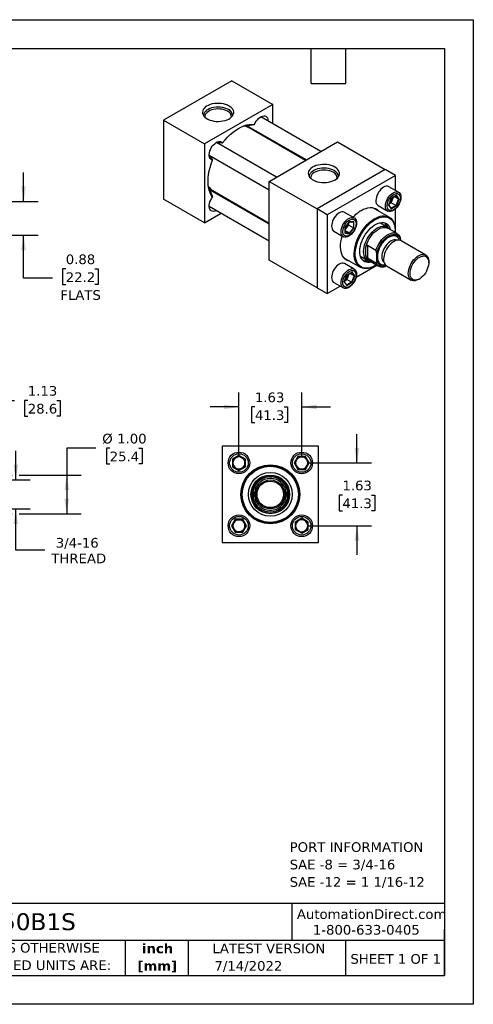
# Model space of a CAD drawing. Header units: inches. Extents: x 0 to 33, y 0 to 25.5.
# Tile 3 of 3: x 21.2 to 33, y 0 to 25.5. Entities that reach past the tile are written whole.
import ezdxf

# ---------------------------------------------------------------- set-up
doc = ezdxf.new("R2010")
doc.units = ezdxf.units.IN
doc.header["$LTSCALE"] = 3
doc.header["$MEASUREMENT"] = 0
doc.linetypes.add('SLD-Solid', pattern=[0])
doc.layers.add('DIMENSIONS', color=140, linetype='SLD-Solid', lineweight=25)
doc.layers.add('TEXT', color=140, linetype='SLD-Solid', lineweight=25)
doc.styles.add('SLDTEXTSTYLE0', font='VERDANA.TTF')
doc.styles.add('SLDTEXTSTYLE1', font='VERDANAB.TTF')
doc.dimstyles.new('SLDDIMSTYLE0', dxfattribs={"dimtxt": 0.254883, "dimasz": 0.39, "dimexe": 0, "dimexo": 0.0625, "dimgap": 0.063721, "dimtad": 0, "dimtih": 1, "dimtoh": 1, "dimrnd": 1e-09, "dimzin": 4, "dimdsep": 46, "dimtxsty": 'SLDTEXTSTYLE0', "dimsah": 1, "dimcen": 0.09, "dimadec": 0, "dimazin": 1, "dimtfac": 1, "dimtofl": 0, "dimtmove": 0, "dimatfit": 3, "dimfxl": 0, "dimfrac": 2, "dimtolj": 1, "dimtzin": 12, "dimarcsym": 0})
doc.dimstyles.new('SLDDIMSTYLE1', dxfattribs={"dimtxt": 0.254883, "dimasz": 0.39, "dimexe": 0, "dimexo": 0.0625, "dimgap": 0.063721, "dimtad": 0, "dimtih": 1, "dimtoh": 1, "dimrnd": 1e-09, "dimzin": 12, "dimdsep": 46, "dimtxsty": 'SLDTEXTSTYLE0', "dimsah": 1, "dimcen": 0.09, "dimadec": 0, "dimazin": 3, "dimtfac": 1, "dimtofl": 0, "dimtmove": 0, "dimatfit": 3, "dimfxl": 0, "dimfrac": 2, "dimtolj": 1, "dimtzin": 12, "dimarcsym": 0})
doc.dimstyles.new('SLDDIMSTYLE2', dxfattribs={"dimtxt": 0.254883, "dimasz": 0.39, "dimexe": 0, "dimexo": 0.0625, "dimgap": 0.063721, "dimtad": 0, "dimtih": 1, "dimtoh": 1, "dimrnd": 1e-09, "dimzin": 12, "dimdsep": 46, "dimtxsty": 'SLDTEXTSTYLE0', "dimsah": 1, "dimcen": 0.09, "dimadec": 0, "dimazin": 3, "dimtfac": 1, "dimtmove": 0, "dimatfit": 0, "dimfxl": 0, "dimfrac": 2, "dimtolj": 1, "dimtzin": 12, "dimarcsym": 0})
doc.dimstyles.new('SLDDIMSTYLE3', dxfattribs={"dimtxt": 0.254883, "dimasz": 0.39, "dimexe": 0, "dimexo": 0.0625, "dimgap": 0.063721, "dimtad": 0, "dimtih": 1, "dimtoh": 1, "dimrnd": 1e-09, "dimdsep": 46, "dimtxsty": 'SLDTEXTSTYLE0', "dimsah": 1, "dimcen": 0.09, "dimadec": 0, "dimazin": 2, "dimtfac": 1, "dimtmove": 0, "dimatfit": 0, "dimfxl": 0, "dimfrac": 2, "dimtolj": 1, "dimtzin": 12, "dimarcsym": 0})

# ---------------------------------------------------------------- blocks, each defined once
blk = doc.blocks.new('SW_NOTE_0')
at = {"layer": 'TEXT', "color": 0, "char_height": 0.25, "attachment_point": 1, "style": 'SLDTEXTSTYLE0'}
for s, insert in [('PORT INFORMATION', (0, 0.318)), ('SAE -8 = 3/4-16', (0, -0.134)), ('SAE -12 = 1 1/16-12', (0, -0.585))]:
    blk.add_mtext(s, dxfattribs=dict(at, insert=insert))
blk = doc.blocks.new('SW_NOTE_0_1')
at = {"layer": 'TEXT', "color": 0, "char_height": 0.25, "attachment_point": 2, "style": 'SLDTEXTSTYLE1'}
for s, insert in [('inch', (0.375, 0.318)), ('[mm]', (0.367, -0.134))]:
    blk.add_mtext(s, dxfattribs=dict(at, insert=insert))
blk = doc.blocks.new('SW_NOTE_0_2')
at = {"layer": 'TEXT', "color": 0, "char_height": 0.25, "attachment_point": 1, "style": 'SLDTEXTSTYLE0'}
for s, insert in [('UNLESS OTHERWISE ', (0, 0.318)), ('SPECIFIED UNITS ARE:', (0, -0.134))]:
    blk.add_mtext(s, dxfattribs=dict(at, insert=insert))
blk = doc.blocks.new('_D_2')
at = {"layer": 'DIMENSIONS'}
for p, q in [((19.041, 13.81), (19.041, 16.013)), ((20.166, 13.701), (20.166, 16.013)), ((19.041, 15.638), (20.166, 15.638)), ((20.166, 15.638), (21.11, 15.638)), ((21.456, 15.638), (21.37, 15.638)), ((21.37, 15.638), (21.37, 15.233)), ((22.213, 15.638), (22.299, 15.638)), ((22.299, 15.638), (22.299, 15.233)), ((21.37, 15.233), (21.456, 15.233)), ((22.299, 15.233), (22.213, 15.233))]:
    blk.add_line(p, q, dxfattribs=at)
for points in [[(19.041, 15.638), (19.431, 15.578), (19.431, 15.698)], [(20.166, 15.638), (19.776, 15.698), (19.776, 15.578)]]:
    blk.add_solid(points, dxfattribs=at)
at = {"layer": 'DIMENSIONS', "char_height": 0.25, "attachment_point": 1, "style": 'SLDTEXTSTYLE0'}
for s, insert in [('1.13', (21.456, 16.013)), ('28.6', (21.456, 15.551))]:
    blk.add_mtext(s, dxfattribs=dict(at, insert=insert))
blk = doc.blocks.new('_D_3')
at = {"layer": 'DIMENSIONS'}
for p, q in [((21.145, 13.582), (21.145, 14.332)), ((20.285, 13.582), (21.52, 13.582)), ((20.285, 12.832), (21.52, 12.832)), ((21.145, 11.761), (21.145, 12.832)), ((21.895, 11.761), (21.145, 11.761))]:
    blk.add_line(p, q, dxfattribs=at)
for points in [[(21.145, 13.582), (21.205, 13.972), (21.085, 13.972)], [(21.145, 12.832), (21.085, 12.442), (21.205, 12.442)]]:
    blk.add_solid(points, dxfattribs=at)
at = {"layer": 'DIMENSIONS', "char_height": 0.25, "attachment_point": 1, "style": 'SLDTEXTSTYLE0'}
for s, insert in [('3/4-16', (22.182, 12.078)), ('THREAD', (22.066, 11.673))]:
    blk.add_mtext(s, dxfattribs=dict(at, insert=insert))
blk = doc.blocks.new('_D_4')
at = {"layer": 'DIMENSIONS'}
for p, q in [((23.215, 14.402), (22.465, 14.402)), ((22.465, 14.402), (22.465, 13.707)), ((23.578, 14.402), (23.493, 14.402)), ((23.493, 14.402), (23.493, 13.997)), ((24.336, 14.402), (24.421, 14.402)), ((24.421, 14.402), (24.421, 13.997)), ((23.493, 13.997), (23.578, 13.997)), ((24.421, 13.997), (24.336, 13.997)), ((18.772, 13.707), (20.076, 13.707)), ((20.256, 13.707), (21.055, 13.707)), ((21.235, 13.707), (22.84, 13.707)), ((22.465, 13.707), (22.465, 12.707)), ((18.772, 12.707), (21.055, 12.707)), ((21.235, 12.707), (22.84, 12.707))]:
    blk.add_line(p, q, dxfattribs=at)
for points in [[(22.465, 13.707), (22.405, 13.317), (22.525, 13.317)], [(22.465, 12.707), (22.525, 13.097), (22.405, 13.097)]]:
    blk.add_solid(points, dxfattribs=at)
at = {"layer": 'DIMENSIONS', "char_height": 0.25, "attachment_point": 1, "style": 'SLDTEXTSTYLE0'}
for s, insert in [('%%c', (23.386, 14.776)), ('1.00', (23.771, 14.776)), ('25.4', (23.578, 14.314))]:
    blk.add_mtext(s, dxfattribs=dict(at, insert=insert))
blk = doc.blocks.new('_D_6')
at = {"layer": 'DIMENSIONS'}
for p, q in [((26.928, 14.17), (26.928, 15.845)), ((28.553, 14.17), (28.553, 15.845)), ((26.928, 15.47), (26.178, 15.47)), ((27.341, 15.47), (27.256, 15.47)), ((27.256, 15.47), (27.256, 15.065)), ((28.099, 15.47), (28.184, 15.47)), ((28.184, 15.47), (28.184, 15.065)), ((28.553, 15.47), (29.303, 15.47)), ((27.256, 15.065), (27.341, 15.065)), ((28.184, 15.065), (28.099, 15.065))]:
    blk.add_line(p, q, dxfattribs=at)
for points in [[(26.928, 15.47), (26.538, 15.53), (26.538, 15.41)], [(28.553, 15.47), (28.943, 15.41), (28.943, 15.53)]]:
    blk.add_solid(points, dxfattribs=at)
at = {"layer": 'DIMENSIONS', "char_height": 0.25, "attachment_point": 1, "style": 'SLDTEXTSTYLE0'}
for s, insert in [('1.63', (27.341, 15.845)), ('41.3', (27.341, 15.383))]:
    blk.add_mtext(s, dxfattribs=dict(at, insert=insert))
blk = doc.blocks.new('_D_7')
at = {"layer": 'DIMENSIONS'}
for p, q in [((29.986, 14.02), (29.986, 14.77)), ((28.703, 14.02), (30.361, 14.02)), ((29.608, 13.187), (29.522, 13.187)), ((29.522, 13.187), (29.522, 12.782)), ((30.365, 13.187), (30.451, 13.187)), ((30.451, 13.187), (30.451, 12.782)), ((29.522, 12.782), (29.608, 12.782)), ((30.451, 12.782), (30.365, 12.782)), ((28.703, 12.395), (30.361, 12.395)), ((29.986, 12.395), (29.986, 11.645))]:
    blk.add_line(p, q, dxfattribs=at)
for points in [[(29.986, 14.02), (30.046, 14.41), (29.926, 14.41)], [(29.986, 12.395), (29.926, 12.005), (30.046, 12.005)]]:
    blk.add_solid(points, dxfattribs=at)
at = {"layer": 'DIMENSIONS', "char_height": 0.25, "attachment_point": 1, "style": 'SLDTEXTSTYLE0'}
for s, insert in [('1.63', (29.608, 13.562)), ('41.3', (29.608, 13.1))]:
    blk.add_mtext(s, dxfattribs=dict(at, insert=insert))
blk = doc.blocks.new('_D_11')
at = {"layer": 'DIMENSIONS'}
for p, q in [((21.347, 20.795), (21.347, 21.545)), ((19.191, 20.795), (21.722, 20.795)), ((19.191, 19.92), (21.722, 19.92)), ((21.347, 18.807), (21.347, 19.92)), ((22.44, 19.045), (22.354, 19.045)), ((22.354, 19.045), (22.354, 18.64)), ((23.197, 19.045), (23.283, 19.045)), ((23.283, 19.045), (23.283, 18.64)), ((22.097, 18.807), (21.347, 18.807)), ((22.354, 18.64), (22.44, 18.64)), ((23.283, 18.64), (23.197, 18.64))]:
    blk.add_line(p, q, dxfattribs=at)
for points in [[(21.347, 20.795), (21.407, 21.185), (21.287, 21.185)], [(21.347, 19.92), (21.287, 19.53), (21.407, 19.53)]]:
    blk.add_solid(points, dxfattribs=at)
at = {"layer": 'DIMENSIONS', "char_height": 0.25, "attachment_point": 1, "style": 'SLDTEXTSTYLE0'}
for s, insert in [('0.88', (22.44, 19.42)), ('22.2', (22.44, 18.957)), ('FLATS', (22.299, 18.495))]:
    blk.add_mtext(s, dxfattribs=dict(at, insert=insert))

msp = doc.modelspace()

# ---------------------------------------------------------------- linework, layer by layer
at = {"color": 7, "linetype": 'SLD-Solid'}
for p, q in [((0, 25.5), (33, 25.5)), ((33, 25.5), (33, 0)), ((33, 0), (0, 0))]:
    msp.add_line(p, q, dxfattribs=at)
for p, q in [((26.741, 23.916), (24.974, 22.895)), ((26.741, 23.916), (27.802, 23.304)), ((27.802, 23.304), (26.034, 22.283)), ((27.802, 22.806), (27.802, 23.304)), ((29.05, 22.085), (27.492, 22.984)), ((24.974, 22.895), (26.034, 22.283)), ((24.974, 22.895), (24.974, 20.854)), ((27.107, 22.749), (27.071, 22.755)), ((27.11, 22.731), (27.107, 22.749)), ((27.187, 22.728), (28.675, 21.869)), ((28.651, 21.855), (27.188, 22.699)), ((27.276, 22.648), (27.271, 22.654)), ((27.683, 22.442), (27.69, 22.41)), ((26.034, 22.283), (26.034, 20.242)), ((27.901, 21.422), (26.343, 22.321)), ((27.714, 21.314), (29.481, 22.334)), ((27.802, 22.345), (27.802, 22.373)), ((29.481, 22.334), (30.719, 21.62)), ((26.156, 21.996), (27.714, 21.097)), ((30.719, 21.62), (28.951, 20.599)), ((30.984, 21.467), (29.216, 20.446)), ((30.984, 21.467), (30.719, 21.62)), ((30.984, 21.077), (30.984, 21.467)), ((27.714, 21.314), (28.951, 20.599)), ((27.714, 19.272), (27.714, 21.314)), ((31.064, 21.031), (30.815, 21.174)), ((26.144, 21.149), (26.168, 21.121)), ((26.168, 21.121), (26.184, 21.127)), ((27.714, 20.203), (26.225, 21.062)), ((26.251, 21.076), (27.714, 20.231)), ((26.331, 21.026), (26.339, 21.025)), ((26.364, 20.982), (26.331, 21.026)), ((31.008, 20.953), (30.872, 20.874)), ((30.873, 20.872), (31.003, 20.947)), ((31.06, 20.856), (30.953, 20.918)), ((30.998, 20.944), (31.06, 20.856)), ((31.075, 20.856), (31.008, 20.953)), ((26.034, 20.242), (24.974, 20.854)), ((26.156, 20.669), (27.714, 19.77)), ((26.753, 20.786), (26.721, 20.776)), ((26.841, 20.707), (26.865, 20.721)), ((30.534, 20.688), (30.783, 20.544)), ((30.872, 20.874), (30.804, 20.699)), ((30.804, 20.699), (30.872, 20.603)), ((30.807, 20.703), (30.873, 20.872)), ((30.871, 20.615), (30.808, 20.705)), ((30.817, 20.728), (30.875, 20.761)), ((30.996, 20.691), (30.869, 20.618)), ((30.872, 20.603), (31.008, 20.681)), ((30.875, 20.761), (30.907, 20.844)), ((30.996, 20.691), (30.875, 20.761)), ((30.907, 20.844), (30.93, 20.905)), ((31.06, 20.856), (30.996, 20.691)), ((31.008, 20.681), (31.075, 20.856)), ((26.034, 20.242), (26.466, 20.491)), ((28.951, 20.599), (28.951, 18.558)), ((29.216, 20.446), (28.951, 20.599)), ((29.216, 20.446), (29.216, 18.405)), ((29.915, 20.367), (29.666, 20.511)), ((30.819, 20.386), (30.398, 20.629)), ((30.984, 19.984), (30.984, 20.604)), ((29.791, 20.271), (29.673, 20.125)), ((29.676, 20.125), (29.789, 20.266)), ((29.717, 20.11), (29.772, 20.179)), ((29.772, 20.179), (29.772, 20.246)), ((29.772, 20.179), (29.894, 20.109)), ((29.788, 20.265), (29.897, 20.255)), ((29.908, 20.261), (29.791, 20.271)), ((29.894, 20.255), (29.894, 20.109)), ((29.908, 20.104), (29.908, 20.261)), ((30.761, 20.132), (30.574, 20.239)), ((29.385, 20.024), (29.634, 19.881)), ((29.673, 20.125), (29.673, 19.968)), ((29.673, 19.968), (29.791, 19.958)), ((29.676, 19.976), (29.676, 20.126)), ((29.676, 20.059), (29.717, 20.11)), ((29.784, 19.971), (29.676, 20.033)), ((29.784, 19.971), (29.676, 19.981)), ((29.894, 20.109), (29.784, 19.971)), ((29.791, 19.958), (29.908, 20.104)), ((31.027, 19.959), (30.784, 20.1)), ((30.974, 20.027), (30.974, 20.043)), ((30.255, 19.658), (30.476, 19.531)), ((30.255, 19.658), (30.255, 19.32)), ((31.117, 19.801), (31.117, 19.781)), ((31.768, 19.406), (31.128, 19.776)), ((30.211, 19.391), (30.211, 19.588)), ((30.498, 19.254), (30.498, 19.444)), ((28.951, 18.558), (27.714, 19.272)), ((29.649, 19.331), (30.07, 19.088)), ((29.915, 19.04), (29.666, 19.184)), ((29.964, 18.836), (30.5, 19.146)), ((30.074, 19.373), (30.261, 19.266)), ((30.476, 19.193), (30.255, 19.32)), ((30.3, 19.261), (30.543, 19.121)), ((30.444, 19.125), (30.459, 19.133)), ((30.753, 19.126), (31.393, 18.756)), ((31.846, 19.209), (31.846, 19.234)), ((29.723, 18.884), (29.655, 18.709)), ((29.658, 18.713), (29.724, 18.882)), ((29.859, 18.963), (29.723, 18.884)), ((29.724, 18.881), (29.854, 18.956)), ((29.758, 18.853), (29.781, 18.915)), ((29.911, 18.865), (29.804, 18.927)), ((29.849, 18.954), (29.911, 18.865)), ((29.926, 18.866), (29.859, 18.963)), ((29.385, 18.697), (29.634, 18.554)), ((29.655, 18.709), (29.723, 18.613)), ((29.722, 18.625), (29.659, 18.715)), ((29.668, 18.738), (29.726, 18.771)), ((29.847, 18.701), (29.72, 18.628)), ((29.723, 18.613), (29.859, 18.691)), ((29.726, 18.771), (29.758, 18.853)), ((29.847, 18.701), (29.726, 18.771)), ((29.911, 18.865), (29.847, 18.701)), ((29.859, 18.691), (29.926, 18.866)), ((31.581, 18.775), (31.603, 18.788)), ((28.951, 18.558), (29.216, 18.405)), ((29.216, 18.405), (29.554, 18.6)), ((26.49, 14.457), (26.49, 11.957)), ((28.99, 14.457), (26.49, 14.457)), ((28.99, 11.957), (28.99, 14.457)), ((26.928, 14.212), (26.761, 14.116)), ((26.771, 14.11), (26.761, 14.116)), ((26.761, 14.116), (26.761, 13.924)), ((26.771, 14.11), (26.928, 14.2)), ((26.771, 13.929), (26.771, 14.11)), ((27.094, 14.116), (26.928, 14.212)), ((26.928, 14.2), (26.928, 14.212)), ((26.928, 14.2), (27.084, 14.11)), ((27.084, 14.11), (27.094, 14.116)), ((27.084, 14.11), (27.084, 13.929)), ((27.094, 13.924), (27.094, 14.116)), ((28.457, 14.186), (28.361, 14.02)), ((28.372, 14.02), (28.462, 14.176)), ((28.462, 14.176), (28.457, 14.186)), ((28.649, 14.186), (28.457, 14.186)), ((28.462, 14.176), (28.643, 14.176)), ((28.643, 14.176), (28.649, 14.186)), ((28.643, 14.176), (28.733, 14.02)), ((28.745, 14.02), (28.649, 14.186)), ((26.771, 13.929), (26.761, 13.924)), ((26.761, 13.924), (26.928, 13.828)), ((26.928, 13.839), (26.771, 13.929)), ((27.084, 13.929), (26.928, 13.839)), ((26.928, 13.828), (27.094, 13.924)), ((26.928, 13.839), (26.928, 13.828)), ((27.094, 13.924), (27.084, 13.929)), ((28.361, 14.02), (28.457, 13.853)), ((28.372, 14.02), (28.361, 14.02)), ((28.462, 13.863), (28.372, 14.02)), ((28.457, 13.853), (28.462, 13.863)), ((28.457, 13.853), (28.649, 13.853)), ((28.643, 13.863), (28.462, 13.863)), ((28.733, 14.02), (28.643, 13.863)), ((28.643, 13.863), (28.649, 13.853)), ((28.649, 13.853), (28.745, 14.02)), ((28.733, 14.02), (28.745, 14.02)), ((27.271, 13.087), (27.271, 13.328)), ((27.303, 13.091), (27.303, 13.324)), ((28.178, 13.324), (28.178, 13.091)), ((28.209, 13.328), (28.209, 13.087)), ((26.832, 12.561), (26.736, 12.395)), ((26.747, 12.395), (26.837, 12.551)), ((26.837, 12.551), (26.832, 12.561)), ((27.024, 12.561), (26.832, 12.561)), ((26.837, 12.551), (27.018, 12.551)), ((27.024, 12.561), (27.018, 12.551)), ((27.018, 12.551), (27.108, 12.395)), ((27.12, 12.395), (27.024, 12.561)), ((28.553, 12.587), (28.386, 12.491)), ((28.396, 12.485), (28.553, 12.575)), ((28.553, 12.575), (28.553, 12.587)), ((28.719, 12.491), (28.553, 12.587)), ((28.553, 12.575), (28.709, 12.485)), ((26.747, 12.395), (26.736, 12.395)), ((26.736, 12.395), (26.832, 12.228)), ((26.837, 12.238), (26.747, 12.395)), ((27.108, 12.395), (27.018, 12.238)), ((27.024, 12.228), (27.12, 12.395)), ((27.108, 12.395), (27.12, 12.395)), ((28.386, 12.491), (28.386, 12.299)), ((28.386, 12.491), (28.396, 12.485)), ((28.396, 12.304), (28.386, 12.299)), ((28.386, 12.299), (28.553, 12.203)), ((28.396, 12.304), (28.396, 12.485)), ((28.553, 12.214), (28.396, 12.304)), ((28.709, 12.304), (28.553, 12.214)), ((28.553, 12.203), (28.719, 12.299)), ((28.709, 12.485), (28.719, 12.491)), ((28.709, 12.485), (28.709, 12.304)), ((28.709, 12.304), (28.719, 12.299)), ((28.719, 12.299), (28.719, 12.491)), ((26.837, 12.238), (26.832, 12.228)), ((26.832, 12.228), (27.024, 12.228)), ((27.018, 12.238), (26.837, 12.238)), ((27.018, 12.238), (27.024, 12.228)), ((28.553, 12.214), (28.553, 12.203)), ((26.49, 11.957), (28.99, 11.957))]:
    msp.add_line(p, q)
at = {"flags": 128}
for points in [[(26.675, 23.265), (26.63, 23.287), (26.58, 23.306), (26.526, 23.32), (26.469, 23.329), (26.41, 23.333), (26.351, 23.333), (26.292, 23.327), (26.236, 23.317), (26.183, 23.301), (26.134, 23.282), (26.091, 23.259), (26.054, 23.232), (26.024, 23.203), (26.002, 23.171), (25.988, 23.138), (25.982, 23.104), (25.986, 23.07), (25.997, 23.036), (26.018, 23.004), (26.046, 22.974), (26.081, 22.946), (26.123, 22.922), (26.17, 22.902), (26.222, 22.886), (26.278, 22.874), (26.336, 22.867), (26.395, 22.865), (26.454, 22.869), (26.512, 22.877), (26.567, 22.889), (26.618, 22.907), (26.664, 22.928), (26.704, 22.953), (26.738, 22.981), (26.764, 23.012), (26.782, 23.044), (26.792, 23.078), (26.793, 23.112), (26.785, 23.146), (26.769, 23.179), (26.745, 23.21), (26.713, 23.239), (26.675, 23.265)], [(26.656, 23.172), (26.612, 23.194), (26.562, 23.212), (26.509, 23.225), (26.453, 23.233), (26.395, 23.236), (26.337, 23.234), (26.281, 23.227), (26.226, 23.216), (26.176, 23.199), (26.131, 23.178), (26.091, 23.154), (26.059, 23.126), (26.034, 23.096), (26.018, 23.064), (26.01, 23.03), (26.009, 23.016)], [(26.631, 23.13), (26.589, 23.15), (26.541, 23.167), (26.49, 23.179), (26.436, 23.186), (26.381, 23.188), (26.326, 23.184), (26.272, 23.176), (26.222, 23.163), (26.176, 23.145), (26.135, 23.124), (26.101, 23.099), (26.074, 23.071), (26.056, 23.041), (26.046, 23.009), (26.045, 22.977), (26.045, 22.974)], [(27.332, 22.788), (27.352, 22.831), (27.377, 22.872), (27.406, 22.91), (27.437, 22.943), (27.47, 22.97), (27.504, 22.991), (27.538, 23.004), (27.57, 23.01), (27.599, 23.008), (27.625, 22.998), (27.647, 22.98), (27.664, 22.956), (27.675, 22.925), (27.68, 22.889), (27.68, 22.876)], [(26.504, 22.31), (26.568, 22.387), (26.634, 22.459), (26.703, 22.525), (26.774, 22.585), (26.846, 22.638), (26.918, 22.684), (26.991, 22.722), (27.063, 22.752), (27.133, 22.774), (27.202, 22.787), (27.269, 22.792), (27.332, 22.788)], [(27.117, 22.729), (27.114, 22.738), (27.112, 22.748)], [(27.266, 22.682), (27.256, 22.678), (27.237, 22.671)], [(26.246, 21.863), (26.219, 21.87), (26.196, 21.886), (26.177, 21.908), (26.164, 21.937), (26.157, 21.971), (26.156, 22.01), (26.161, 22.051), (26.173, 22.095), (26.189, 22.138), (26.211, 22.181), (26.237, 22.221), (26.267, 22.258), (26.299, 22.289), (26.332, 22.314), (26.366, 22.333), (26.399, 22.344), (26.431, 22.347), (26.459, 22.342), (26.484, 22.329), (26.504, 22.31)], [(26.246, 20.906), (26.211, 20.959), (26.182, 21.019), (26.159, 21.086), (26.142, 21.158), (26.132, 21.235), (26.129, 21.317), (26.132, 21.403), (26.142, 21.491), (26.159, 21.583), (26.182, 21.676), (26.211, 21.769), (26.246, 21.863)], [(29.414, 21.683), (29.37, 21.706), (29.32, 21.724), (29.266, 21.738), (29.209, 21.747), (29.15, 21.752), (29.091, 21.751), (29.032, 21.745), (28.976, 21.735), (28.923, 21.72), (28.874, 21.7), (28.831, 21.677), (28.794, 21.65), (28.764, 21.621), (28.742, 21.589), (28.728, 21.556), (28.722, 21.522), (28.726, 21.488), (28.737, 21.454), (28.757, 21.422), (28.786, 21.392), (28.821, 21.365), (28.863, 21.341), (28.91, 21.32), (28.962, 21.304), (29.018, 21.292), (29.076, 21.286), (29.135, 21.284), (29.194, 21.287), (29.252, 21.295), (29.307, 21.308), (29.358, 21.325), (29.404, 21.346), (29.444, 21.371), (29.478, 21.399), (29.504, 21.43), (29.522, 21.463), (29.532, 21.496), (29.533, 21.531), (29.525, 21.564), (29.509, 21.597), (29.485, 21.629), (29.453, 21.657), (29.414, 21.683)], [(29.396, 21.591), (29.351, 21.612), (29.302, 21.63), (29.249, 21.643), (29.193, 21.651), (29.135, 21.655), (29.077, 21.653), (29.02, 21.646), (28.966, 21.634), (28.916, 21.617), (28.87, 21.597), (28.831, 21.572), (28.799, 21.544), (28.774, 21.514), (28.757, 21.482), (28.75, 21.449), (28.749, 21.434)], [(29.371, 21.548), (29.329, 21.569), (29.281, 21.585), (29.23, 21.597), (29.176, 21.604), (29.121, 21.606), (29.066, 21.603), (29.012, 21.595), (28.962, 21.581), (28.916, 21.564), (28.875, 21.542), (28.841, 21.517), (28.814, 21.489), (28.796, 21.459), (28.786, 21.428), (28.785, 21.396), (28.785, 21.393)], [(30.815, 21.174), (30.802, 21.18), (30.774, 21.187), (30.742, 21.186), (30.709, 21.177), (30.675, 21.16), (30.64, 21.137), (30.607, 21.107), (30.575, 21.072), (30.547, 21.033), (30.522, 20.991), (30.502, 20.946), (30.488, 20.902), (30.479, 20.858), (30.476, 20.816)], [(26.17, 21.117), (26.188, 21.122), (26.189, 21.122)], [(26.299, 21.048), (26.304, 21.019), (26.304, 21.017)], [(30.725, 20.673), (30.728, 20.714), (30.737, 20.758), (30.751, 20.803), (30.771, 20.847), (30.796, 20.889), (30.824, 20.929), (30.855, 20.964), (30.889, 20.993), (30.923, 21.017), (30.958, 21.033), (30.991, 21.042), (31.023, 21.043), (31.051, 21.037), (31.076, 21.023), (31.095, 21.001), (31.11, 20.974), (31.119, 20.94), (31.122, 20.902), (31.119, 20.86), (31.11, 20.817), (31.095, 20.772), (31.076, 20.728), (31.051, 20.685), (31.023, 20.646), (30.991, 20.611), (30.958, 20.581), (30.923, 20.558), (30.889, 20.541), (30.855, 20.532), (30.824, 20.531), (30.796, 20.538), (30.771, 20.552), (30.751, 20.573), (30.737, 20.601), (30.728, 20.634), (30.725, 20.673)], [(31.11, 20.876), (31.107, 20.837), (31.098, 20.796), (31.083, 20.754), (31.063, 20.713), (31.039, 20.675), (31.01, 20.64), (30.98, 20.61), (30.948, 20.586), (30.915, 20.569), (30.884, 20.56), (30.854, 20.558), (30.828, 20.565), (30.806, 20.579), (30.788, 20.6), (30.776, 20.628), (30.77, 20.661), (30.77, 20.699), (30.776, 20.739), (30.788, 20.781), (30.806, 20.822), (30.828, 20.862), (30.854, 20.899), (30.884, 20.932), (30.915, 20.959), (30.948, 20.979), (30.98, 20.992), (31.01, 20.998), (31.039, 20.995), (31.063, 20.985), (31.083, 20.967), (31.098, 20.942), (31.107, 20.912), (31.11, 20.876)], [(26.344, 20.561), (26.332, 20.554), (26.299, 20.541), (26.267, 20.535), (26.237, 20.538), (26.211, 20.548), (26.189, 20.565), (26.173, 20.59), (26.161, 20.62), (26.156, 20.656), (26.157, 20.696), (26.164, 20.738), (26.177, 20.782), (26.196, 20.825), (26.219, 20.867), (26.246, 20.906)], [(29.666, 20.511), (29.653, 20.517), (29.625, 20.524), (29.593, 20.522), (29.56, 20.513), (29.525, 20.497), (29.491, 20.474), (29.458, 20.444), (29.426, 20.409), (29.398, 20.37), (29.373, 20.327), (29.353, 20.283), (29.339, 20.238), (29.33, 20.194), (29.327, 20.153), (29.33, 20.115), (29.339, 20.081), (29.353, 20.054), (29.373, 20.032), (29.385, 20.024)], [(30.444, 19.125), (30.388, 19.096), (30.332, 19.074), (30.278, 19.06), (30.225, 19.053), (30.175, 19.054), (30.128, 19.063), (30.085, 19.08), (30.046, 19.104), (30.011, 19.135), (29.981, 19.173), (29.956, 19.217), (29.937, 19.267), (29.924, 19.323), (29.916, 19.383), (29.915, 19.447), (29.919, 19.515), (29.93, 19.585), (29.946, 19.657), (29.968, 19.73), (29.995, 19.802), (30.028, 19.874), (30.065, 19.945), (30.106, 20.013), (30.151, 20.078), (30.2, 20.139), (30.251, 20.196), (30.305, 20.247), (30.36, 20.293), (30.416, 20.332), (30.473, 20.364), (30.529, 20.39), (30.584, 20.408), (30.637, 20.418), (30.689, 20.421), (30.737, 20.416), (30.783, 20.403), (30.824, 20.383), (30.861, 20.356), (30.894, 20.321), (30.921, 20.28), (30.943, 20.232), (30.959, 20.179), (30.97, 20.121), (30.974, 20.059), (30.974, 20.043)], [(30.1, 20.56), (30.157, 20.59), (30.214, 20.612), (30.27, 20.627), (30.324, 20.634), (30.375, 20.633), (30.423, 20.623), (30.467, 20.607), (30.507, 20.582), (30.543, 20.55), (30.551, 20.541)], [(29.774, 19.894), (29.74, 19.878), (29.706, 19.869), (29.675, 19.868), (29.647, 19.874), (29.622, 19.889), (29.602, 19.91), (29.588, 19.938), (29.579, 19.971), (29.576, 20.009), (29.579, 20.051), (29.588, 20.095), (29.602, 20.139), (29.622, 20.184), (29.647, 20.226), (29.675, 20.265), (29.706, 20.3), (29.74, 20.33), (29.774, 20.353), (29.809, 20.37), (29.842, 20.379), (29.874, 20.38), (29.902, 20.373), (29.927, 20.359), (29.946, 20.338), (29.961, 20.31), (29.97, 20.277), (29.973, 20.239), (29.97, 20.197), (29.961, 20.153), (29.946, 20.109), (29.927, 20.064), (29.902, 20.022), (29.874, 19.983), (29.842, 19.948), (29.809, 19.918), (29.774, 19.894)], [(29.791, 20.311), (29.823, 20.326), (29.854, 20.334), (29.883, 20.333), (29.908, 20.325), (29.929, 20.309), (29.946, 20.286), (29.956, 20.257), (29.961, 20.222), (29.959, 20.184), (29.952, 20.143), (29.938, 20.101), (29.919, 20.06), (29.896, 20.021), (29.869, 19.985), (29.839, 19.953), (29.807, 19.928), (29.774, 19.909), (29.743, 19.898), (29.713, 19.895), (29.685, 19.899), (29.662, 19.911), (29.643, 19.931), (29.63, 19.957), (29.622, 19.989), (29.62, 20.026), (29.625, 20.065), (29.636, 20.107), (29.652, 20.149), (29.673, 20.189), (29.699, 20.227), (29.727, 20.261), (29.758, 20.289), (29.791, 20.311)], [(30.489, 19.152), (30.458, 19.133), (30.403, 19.104), (30.348, 19.083), (30.294, 19.069), (30.242, 19.063), (30.193, 19.065), (30.146, 19.074), (30.104, 19.092), (30.065, 19.116), (30.032, 19.148), (30.003, 19.187), (29.979, 19.232), (29.961, 19.283), (29.949, 19.339), (29.943, 19.399), (29.943, 19.464), (29.949, 19.531), (29.961, 19.601), (29.979, 19.673), (30.003, 19.745), (30.032, 19.817), (30.065, 19.888), (30.104, 19.957), (30.146, 20.023), (30.193, 20.086), (30.242, 20.144), (30.294, 20.198), (30.348, 20.247), (30.403, 20.289), (30.458, 20.325)], [(30.365, 19.224), (30.361, 19.223), (30.314, 19.213), (30.269, 19.211), (30.227, 19.217), (30.188, 19.23), (30.154, 19.251), (30.124, 19.28), (30.099, 19.315), (30.08, 19.356), (30.067, 19.403), (30.059, 19.455), (30.057, 19.512), (30.062, 19.571), (30.073, 19.633), (30.089, 19.696), (30.111, 19.76), (30.138, 19.823), (30.17, 19.885), (30.207, 19.945), (30.247, 20.001), (30.291, 20.053), (30.337, 20.1), (30.385, 20.142), (30.434, 20.177), (30.483, 20.206), (30.532, 20.227), (30.58, 20.241), (30.626, 20.247), (30.67, 20.245), (30.71, 20.235), (30.747, 20.218), (30.779, 20.193), (30.806, 20.161), (30.828, 20.123), (30.844, 20.078), (30.849, 20.062)], [(30.157, 19.494), (30.161, 19.549), (30.17, 19.607), (30.184, 19.666), (30.205, 19.726), (30.231, 19.785), (30.261, 19.843), (30.296, 19.898), (30.334, 19.95), (30.376, 19.998), (30.42, 20.04), (30.465, 20.077), (30.511, 20.107), (30.557, 20.13), (30.603, 20.146), (30.646, 20.154), (30.688, 20.154), (30.726, 20.147), (30.761, 20.132), (30.792, 20.109), (30.817, 20.08)], [(30.458, 20.325), (30.514, 20.353), (30.569, 20.375), (30.623, 20.388), (30.675, 20.395), (30.724, 20.393), (30.771, 20.383), (30.813, 20.366), (30.852, 20.341), (30.885, 20.31), (30.914, 20.271), (30.938, 20.226), (30.956, 20.175), (30.968, 20.119), (30.974, 20.058), (30.974, 19.994), (30.973, 19.99)], [(30.731, 20.149), (30.729, 20.189), (30.724, 20.225)], [(29.802, 19.242), (29.801, 19.243), (29.755, 19.256), (29.712, 19.276), (29.675, 19.304), (29.641, 19.34), (29.614, 19.382), (29.591, 19.43), (29.575, 19.484), (29.564, 19.543), (29.559, 19.607), (29.561, 19.674), (29.568, 19.745), (29.582, 19.817), (29.602, 19.891), (29.603, 19.896)], [(30.211, 19.588), (30.226, 19.648), (30.247, 19.71), (30.273, 19.77), (30.305, 19.829), (30.342, 19.886), (30.382, 19.938), (30.426, 19.985), (30.471, 20.026), (30.518, 20.061), (30.566, 20.089), (30.613, 20.108), (30.659, 20.119), (30.702, 20.122), (30.742, 20.117), (30.779, 20.103), (30.784, 20.1)], [(30.476, 19.531), (30.498, 19.589), (30.525, 19.647), (30.557, 19.703), (30.593, 19.756), (30.632, 19.805), (30.674, 19.849), (30.717, 19.889), (30.762, 19.921), (30.808, 19.948), (30.853, 19.967), (30.897, 19.978), (30.939, 19.982), (30.978, 19.978), (31.014, 19.966), (31.045, 19.947), (31.072, 19.921), (31.095, 19.888)], [(30.498, 19.444), (30.512, 19.501), (30.532, 19.557), (30.557, 19.614), (30.587, 19.669), (30.621, 19.721), (30.659, 19.769), (30.699, 19.813), (30.742, 19.851), (30.785, 19.884), (30.829, 19.909), (30.873, 19.927), (30.916, 19.938), (30.956, 19.941), (30.993, 19.936), (31.028, 19.923), (31.057, 19.903), (31.082, 19.875), (31.102, 19.841), (31.117, 19.801)], [(31.018, 19.788), (31.012, 19.791), (30.981, 19.797), (30.947, 19.796), (30.911, 19.788), (30.873, 19.771), (30.836, 19.748), (30.799, 19.718), (30.763, 19.682), (30.73, 19.641), (30.701, 19.596), (30.676, 19.549), (30.656, 19.501), (30.641, 19.452), (30.632, 19.405), (30.629, 19.359)], [(31.128, 19.776), (31.117, 19.781), (31.084, 19.791), (31.049, 19.793), (31.01, 19.787), (30.971, 19.773), (30.93, 19.751), (30.89, 19.722), (30.851, 19.687), (30.814, 19.647), (30.779, 19.601), (30.749, 19.553), (30.723, 19.502), (30.703, 19.449), (30.687, 19.397), (30.678, 19.346), (30.675, 19.298)], [(30.334, 19.243), (30.296, 19.25), (30.261, 19.266), (30.231, 19.288), (30.205, 19.318), (30.184, 19.354), (30.17, 19.396), (30.161, 19.443), (30.157, 19.494)], [(31.316, 18.928), (31.319, 18.976), (31.328, 19.027), (31.343, 19.08), (31.364, 19.132), (31.39, 19.183), (31.42, 19.232), (31.454, 19.277), (31.491, 19.317), (31.53, 19.352), (31.571, 19.381), (31.611, 19.403), (31.651, 19.417), (31.689, 19.423), (31.725, 19.421), (31.757, 19.411), (31.785, 19.394), (31.809, 19.369), (31.827, 19.337), (31.839, 19.3), (31.845, 19.257), (31.846, 19.234)], [(31.36, 18.928), (31.363, 18.975), (31.372, 19.024), (31.388, 19.074), (31.408, 19.125), (31.434, 19.174), (31.465, 19.22), (31.499, 19.262), (31.535, 19.299), (31.573, 19.33), (31.613, 19.354), (31.651, 19.371), (31.689, 19.38), (31.724, 19.382), (31.757, 19.374), (31.785, 19.359), (31.808, 19.337), (31.826, 19.307), (31.839, 19.272), (31.845, 19.231), (31.845, 19.186), (31.839, 19.137), (31.826, 19.087), (31.808, 19.037), (31.785, 18.987), (31.757, 18.94), (31.724, 18.895), (31.689, 18.856), (31.651, 18.821), (31.613, 18.793), (31.573, 18.773), (31.535, 18.76), (31.499, 18.755), (31.465, 18.758), (31.434, 18.769), (31.408, 18.787), (31.388, 18.814), (31.372, 18.846), (31.363, 18.885), (31.36, 18.928)], [(29.666, 19.184), (29.653, 19.19), (29.625, 19.197), (29.593, 19.196), (29.56, 19.187), (29.525, 19.17), (29.491, 19.147), (29.458, 19.117), (29.426, 19.082), (29.398, 19.043), (29.373, 19), (29.353, 18.956), (29.339, 18.911), (29.33, 18.868), (29.327, 18.826), (29.33, 18.788), (29.339, 18.754), (29.353, 18.727), (29.373, 18.705), (29.385, 18.697)], [(30.162, 19.251), (30.195, 19.265), (30.232, 19.283)], [(29.973, 18.912), (29.97, 18.87), (29.961, 18.826), (29.946, 18.782), (29.927, 18.737), (29.902, 18.695), (29.874, 18.656), (29.842, 18.621), (29.809, 18.591), (29.774, 18.568), (29.74, 18.551), (29.706, 18.542), (29.675, 18.541), (29.647, 18.548), (29.622, 18.562), (29.602, 18.583), (29.588, 18.611), (29.579, 18.644), (29.576, 18.682), (29.579, 18.724), (29.588, 18.768), (29.602, 18.812), (29.622, 18.857), (29.647, 18.899), (29.675, 18.938), (29.706, 18.973), (29.74, 19.003), (29.774, 19.027), (29.809, 19.043), (29.842, 19.052), (29.874, 19.053), (29.902, 19.047), (29.927, 19.032), (29.946, 19.011), (29.961, 18.983), (29.97, 18.95), (29.973, 18.912)], [(29.62, 18.689), (29.623, 18.728), (29.632, 18.769), (29.647, 18.811), (29.667, 18.852), (29.692, 18.891), (29.72, 18.926), (29.75, 18.956), (29.783, 18.98), (29.815, 18.996), (29.846, 19.006), (29.876, 19.007), (29.902, 19.001), (29.925, 18.987), (29.942, 18.965), (29.954, 18.937), (29.96, 18.904), (29.96, 18.867), (29.954, 18.827), (29.942, 18.785), (29.925, 18.743), (29.902, 18.703), (29.876, 18.666), (29.846, 18.634), (29.815, 18.607), (29.783, 18.586), (29.75, 18.573), (29.72, 18.568), (29.692, 18.57), (29.667, 18.581), (29.647, 18.598), (29.632, 18.623), (29.623, 18.654), (29.62, 18.689)], [(31.581, 18.775), (31.571, 18.769), (31.53, 18.751), (31.491, 18.741), (31.454, 18.739), (31.42, 18.745), (31.39, 18.758), (31.364, 18.78), (31.343, 18.808), (31.328, 18.843), (31.319, 18.883), (31.316, 18.928)]]:
    msp.add_lwpolyline(points, dxfattribs=at)
for centre, radius in [((26.928, 14.02), 0.281), ((28.553, 14.02), 0.281), ((26.928, 14.02), 0.241), ((28.553, 14.02), 0.241), ((27.74, 13.207), 0.765), ((27.74, 13.207), 0.75), ((27.74, 13.207), 0.729), ((27.74, 13.207), 0.568), ((27.74, 13.207), 0.501), ((27.74, 13.207), 0.5), ((27.74, 13.207), 0.375), ((27.74, 13.207), 0.344), ((26.928, 12.395), 0.281), ((26.928, 12.395), 0.241), ((28.553, 12.395), 0.281), ((28.553, 12.395), 0.241)]:
    msp.add_circle(centre, radius)
for centre, radius, start, end in [((26.568, 22.979), 0.163, 358.2807, 67.1671), ((26.581, 23.002), 0.186, 4.2072, 66.3902), ((27.023, 22.41), 0.333, 60.3549, 87.5007), ((27.224, 22.789), 0.0716, 205.3725, 238.7484), ((29.308, 21.398), 0.163, 358.2807, 67.1671), ((29.321, 21.42), 0.186, 4.2072, 66.3902), ((26.422, 21.366), 0.338, 212.6746, 239.4805), ((26.191, 21.001), 0.0704, 60.9545, 95.3638), ((30.613, 20.801), 0.138, 173.4667, 235.2211), ((30.679, 20.928), 0.243, 304.7235, 339.6292), ((30.668, 20.935), 0.248, 308.4795, 350.6149), ((30.709, 20.923), 0.213, 338.2315, 353.6851), ((30.582, 19.751), 0.942, 120.7689, 137.6417), ((29.519, 20.271), 0.248, 309.392, 351.5234), ((29.53, 20.265), 0.243, 320.3713, 355.2784), ((30.556, 20.052), 0.24, 14.2341, 49.143), ((29.55, 20.242), 0.213, 306.3207, 321.7682), ((30.653, 19.489), 0.453, 167.446, 192.554), ((30.407, 19.431), 0.2, 191.5146, 237.8116), ((30.227, 19.486), 0.244, 251.1037, 285.53), ((30.645, 19.293), 0.197, 210.7627, 302.445), ((30.672, 19.292), 0.178, 192.2618, 294.7167), ((30.798, 19.343), 0.17, 174.4836, 228.9456), ((30.859, 19.277), 0.185, 173.6866, 235.0012), ((29.519, 18.945), 0.248, 308.4795, 350.6149), ((29.56, 18.932), 0.213, 338.2315, 353.6851), ((29.53, 18.938), 0.243, 304.7235, 339.6292), ((26.928, 14.02), 0.156, 120, 180), ((26.928, 14.02), 0.156, 60, 120), ((26.928, 14.02), 0.156, 0, 60), ((28.553, 14.02), 0.156, 150, 210), ((28.553, 14.02), 0.156, 90, 150), ((28.553, 14.02), 0.156, 30, 90), ((28.553, 14.02), 0.156, 330, 30), ((26.928, 14.02), 0.156, 180, 240), ((26.928, 14.02), 0.156, 240, 300), ((26.928, 14.02), 0.156, 300, 0), ((28.553, 14.02), 0.156, 210, 270), ((28.553, 14.02), 0.156, 270, 330), ((27.74, 13.207), 0.484, 25.321, 154.679), ((27.74, 13.207), 0.453, 14.9132, 165.0868), ((27.74, 13.207), 0.484, 165.579, 194.421), ((27.74, 13.207), 0.484, 345.579, 14.421), ((27.74, 13.207), 0.453, 194.9132, 345.0868), ((27.74, 13.207), 0.484, 205.321, 334.679), ((26.928, 12.395), 0.156, 90, 150), ((26.928, 12.395), 0.156, 30, 90), ((28.553, 12.395), 0.156, 120, 180), ((28.553, 12.395), 0.156, 60, 120), ((28.553, 12.395), 0.156, 360, 60), ((26.928, 12.395), 0.156, 150, 210), ((26.928, 12.395), 0.156, 210, 270), ((26.928, 12.395), 0.156, 270, 330), ((26.928, 12.395), 0.156, 330, 30), ((28.553, 12.395), 0.156, 180, 240), ((28.553, 12.395), 0.156, 240, 300), ((28.553, 12.395), 0.156, 300, 360)]:
    msp.add_arc(centre, radius, start, end)
for centre, major_axis, ratio, start_param, end_param in [((31, 20.957), (0.0025, 0.0112), 0.697888, 3.709727, 4.495206), ((30.797, 20.704), (0.0108, 0.0013), 0.565682, 5.357291, 5.989234), ((30.865, 20.878), (0.00803, -0.00688), 0.218443, 0.076768, 0.708711), ((31, 20.685), (0.00803, -0.00688), 0.218443, 0.708711, 2.279507), ((31.068, 20.86), (0.0108, 0.0013), 0.565682, 3.786495, 5.357291), ((30.865, 20.607), (0.0025, 0.0112), 0.697888, 4.495206, 5.715051), ((29.784, 20.275), (-0.00425, 0.00999), 0.565758, 3.435631, 4.067595), ((29.901, 20.265), (0.00843, 0.00771), 0.697875, 3.709669, 4.92971), ((29.666, 20.129), (0.00997, -0.00351), 0.218312, 5.574505, 6.206468), ((29.666, 19.972), (0.00843, 0.00771), 0.697875, 4.92971, 5.715109), ((29.784, 19.962), (-0.00425, 0.00999), 0.565758, 4.067595, 5.638391), ((29.901, 20.108), (0.00997, -0.00351), 0.218312, 4.003708, 5.574505), ((29.716, 18.888), (0.00803, -0.00688), 0.218443, 0.076768, 0.708711), ((29.851, 18.967), (0.0025, 0.0112), 0.697888, 3.709727, 4.495206), ((29.648, 18.713), (0.0108, 0.0013), 0.565682, 5.357291, 5.989234), ((29.716, 18.617), (0.0025, 0.0112), 0.697888, 4.495206, 5.715051), ((29.851, 18.695), (0.00803, -0.00688), 0.218443, 0.708711, 2.279507), ((29.919, 18.87), (0.0108, 0.0013), 0.565682, 3.786495, 5.357291)]:
    msp.add_ellipse(centre, major_axis=major_axis, ratio=ratio, start_param=start_param, end_param=end_param)
for points, knots in [([(27.107, 22.749), (27.122, 22.753), (27.137, 22.756), (27.171, 22.763), (27.189, 22.767), (27.227, 22.773), (27.247, 22.776), (27.289, 22.782), (27.31, 22.785), (27.332, 22.788)], [0, 0, 0, 0, 0.25, 0.25, 0.5, 0.5, 0.75, 0.75, 1, 1, 1, 1]), ([(27.271, 22.654), (27.289, 22.652), (27.307, 22.649), (27.325, 22.648), (27.326, 22.648)], [0, 0, 0, 0, 0.989374, 1, 1, 1, 1]), ([(26.365, 22.308), (26.376, 22.311), (26.411, 22.32), (26.457, 22.319), (26.49, 22.312), (26.504, 22.31)], [0, 0, 0, 0, 0.211013, 0.644674, 1, 1, 1, 1]), ([(26.176, 21.984), (26.184, 21.958), (26.195, 21.935), (26.218, 21.895), (26.232, 21.878), (26.246, 21.863)], [0, 0, 0, 0, 0.5, 0.5, 1, 1, 1, 1]), ([(26.168, 21.121), (26.171, 21.106), (26.176, 21.091), (26.187, 21.058), (26.193, 21.04), (26.213, 20.986), (26.229, 20.948), (26.246, 20.906)], [0, 0, 0, 0, 0.25, 0.25, 0.5, 0.5, 1, 1, 1, 1]), ([(31.084, 19.788), (31.082, 19.795), (31.075, 19.82), (31.052, 19.854), (31.015, 19.887), (30.976, 19.901), (30.942, 19.904), (30.907, 19.902), (30.862, 19.891), (30.807, 19.866), (30.753, 19.829), (30.699, 19.779), (30.646, 19.718), (30.6, 19.647), (30.568, 19.584), (30.548, 19.533), (30.532, 19.483), (30.519, 19.424), (30.517, 19.38), (30.516, 19.359)], [0, 0, 0, 0, 0.025425, 0.096639, 0.169364, 0.242089, 0.277733, 0.313394, 0.381766, 0.446273, 0.510781, 0.579152, 0.650366, 0.723091, 0.795816, 0.83146, 0.867121, 0.935493, 1, 1, 1, 1]), ([(30.211, 19.588), (30.212, 19.595), (30.214, 19.603), (30.218, 19.618), (30.221, 19.625), (30.228, 19.639), (30.232, 19.646), (30.239, 19.654), (30.242, 19.657), (30.248, 19.66), (30.252, 19.66), (30.255, 19.658)], [0, 0, 0, 0, 0.25, 0.25, 0.5, 0.5, 0.75, 0.75, 0.875, 0.875, 1, 1, 1, 1]), ([(30.255, 19.32), (30.252, 19.322), (30.248, 19.325), (30.242, 19.331), (30.239, 19.334), (30.232, 19.343), (30.228, 19.349), (30.221, 19.361), (30.219, 19.367), (30.214, 19.379), (30.212, 19.385), (30.211, 19.391)], [0, 0, 0, 0, 0.125, 0.125, 0.25, 0.25, 0.5, 0.5, 0.75, 0.75, 1, 1, 1, 1]), ([(30.516, 19.359), (30.517, 19.339), (30.519, 19.298), (30.535, 19.245), (30.562, 19.2), (30.6, 19.168), (30.639, 19.154), (30.673, 19.151), (30.697, 19.151), (30.712, 19.156), (30.718, 19.157)], [0, 0, 0, 0, 0.145329, 0.299362, 0.4598, 0.623642, 0.787485, 0.867787, 0.948128, 1, 1, 1, 1]), ([(28.152, 13.207), (28.152, 13.316), (28.109, 13.421), (27.954, 13.576), (27.849, 13.619), (27.631, 13.619), (27.526, 13.576), (27.372, 13.421), (27.328, 13.316), (27.328, 13.207)], [0, 0, 0, 0, 0.25, 0.25, 0.5, 0.5, 0.75, 0.75, 1, 1, 1, 1]), ([(27.271, 13.328), (27.274, 13.336), (27.276, 13.344), (27.281, 13.361), (27.284, 13.369), (27.29, 13.385), (27.293, 13.393), (27.298, 13.403), (27.299, 13.407), (27.302, 13.412), (27.303, 13.414), (27.303, 13.414)], [0, 0, 0, 0, 0.25, 0.25, 0.5, 0.5, 0.75, 0.75, 0.875, 0.875, 1, 1, 1, 1]), ([(28.178, 13.414), (28.178, 13.414), (28.179, 13.412), (28.181, 13.407), (28.183, 13.403), (28.187, 13.393), (28.191, 13.385), (28.196, 13.369), (28.199, 13.361), (28.204, 13.344), (28.207, 13.336), (28.209, 13.328)], [0, 0, 0, 0, 0.125, 0.125, 0.25, 0.25, 0.5, 0.5, 0.75, 0.75, 1, 1, 1, 1]), ([(27.303, 13), (27.303, 13), (27.302, 13.002), (27.299, 13.008), (27.298, 13.011), (27.293, 13.022), (27.29, 13.03), (27.284, 13.045), (27.281, 13.054), (27.276, 13.07), (27.274, 13.078), (27.271, 13.087)], [0, 0, 0, 0, 0.125, 0.125, 0.25, 0.25, 0.5, 0.5, 0.75, 0.75, 1, 1, 1, 1]), ([(27.328, 13.207), (27.328, 13.098), (27.372, 12.993), (27.526, 12.839), (27.631, 12.795), (27.849, 12.795), (27.954, 12.839), (28.109, 12.993), (28.152, 13.098), (28.152, 13.207)], [0, 0, 0, 0, 0.25, 0.25, 0.5, 0.5, 0.75, 0.75, 1, 1, 1, 1]), ([(28.209, 13.087), (28.207, 13.078), (28.204, 13.07), (28.199, 13.054), (28.197, 13.046), (28.191, 13.03), (28.187, 13.022), (28.183, 13.011), (28.181, 13.008), (28.179, 13.002), (28.178, 13), (28.178, 13)], [0, 0, 0, 0, 0.25, 0.25, 0.5, 0.5, 0.75, 0.75, 0.875, 0.875, 1, 1, 1, 1])]:
    msp.add_open_spline(points, degree=3, knots=knots)
for points in [[(31.095, 19.888), (31.103, 19.859), (31.111, 19.83), (31.117, 19.801)], [(30.498, 19.444), (30.492, 19.473), (30.485, 19.502), (30.476, 19.531)], [(30.476, 19.193), (30.485, 19.212), (30.492, 19.232), (30.498, 19.254)], [(27.303, 13.324), (27.303, 13.355), (27.303, 13.385), (27.303, 13.414)], [(28.178, 13.414), (28.178, 13.385), (28.178, 13.355), (28.178, 13.324)], [(27.303, 13), (27.303, 13.03), (27.303, 13.06), (27.303, 13.091)], [(28.178, 13), (28.178, 13.03), (28.178, 13.06), (28.178, 13.091)]]:
    msp.add_open_spline(points, degree=3)
at = {"layer": 'TEXT'}
for p, q in [((0.75, 24.75), (32.25, 24.75)), ((28.8, 23.85), (28.8, 24.75)), ((29.7, 23.85), (29.7, 24.75)), ((32.25, 24.75), (32.25, 0.75)), ((28.8, 23.85), (29.7, 23.85)), ((32.25, 2.613), (0.75, 2.613)), ((28.296, 2.613), (28.296, 1.65)), ((32.25, 0.75), (32.25, 1.95)), ((32.25, 1.65), (0.75, 1.65)), ((23.979, 1.65), (23.979, 0.75)), ((25.608, 1.65), (25.608, 0.75)), ((29.687, 1.65), (29.687, 0.75)), ((0.75, 0.75), (32.25, 0.75))]:
    msp.add_line(p, q, dxfattribs=at)

# ---------------------------------------------------------------- block references
for name, p in [('SW_NOTE_0', (28.242, 3.879)), ('SW_NOTE_0_2', (19.796, 1.272)), ('SW_NOTE_0_1', (24.443, 1.255))]:
    msp.add_blockref(name, p, dxfattribs=at)

# ---------------------------------------------------------------- texts
at = {"layer": 'TEXT', "style": 'SLDTEXTSTYLE0'}
for s, insert, char_height, attachment_point in [('HP16150B1S', (18.804, 2.359), 0.4375, 1), ('AutomationDirect.com', (28.429, 2.461), 0.25, 1), ('1-800-633-0405', (28.842, 2.055), 0.25, 1), ('LATEST VERSION', (27.703, 1.574), 0.25, 2), ('SHEET 1 OF 1', (29.816, 1.301), 0.25, 1), ('7/14/2022', (26.293, 1.12), 0.25, 1)]:
    msp.add_mtext(s, dxfattribs=dict(at, insert=insert, char_height=char_height, attachment_point=attachment_point))

# ---------------------------------------------------------------- dimensions: what is measured, and where the dimension line sits
at = {"layer": 'DIMENSIONS'}
for base, p1, p2, text, dimstyle, picture, middle in [((21.347171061, 20.795295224), (19.041068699, 19.920295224), (19.041068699, 20.795295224), '<>\\PFLATS', 'SLDDIMSTYLE3', '_D_11', (21.347171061, 18.806619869)), ((22.465, 12.707), (18.622, 13.707), (18.622, 12.707), '%%c<>', 'SLDDIMSTYLE0', '_D_4', (22.465, 14.402)), ((21.145, 12.832), (20.135, 13.582), (20.135, 12.832), '3/4-16\\PTHREAD', 'SLDDIMSTYLE2', '_D_3', (21.145, 11.761))]:
    dim = msp.add_linear_dim(base=base, p1=p1, p2=p2, angle=90, text=text, dimstyle=dimstyle, dxfattribs=at)
    dim.commit()
    dim.dimension.update_dxf_attribs({"geometry": picture, "text_midpoint": middle, "dimtype": 160})
dim = msp.add_linear_dim(base=(19.041068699, 15.638267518), p1=(20.166068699, 13.550915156), p2=(19.041068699, 13.659915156), dimstyle='SLDDIMSTYLE1', dxfattribs=at)
dim.commit()
dim.dimension.update_dxf_attribs({"geometry": '_D_2', "text_midpoint": (21.834329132, 15.638267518), "dimtype": 160})
for base, p1, p2, angle, picture, middle in [((28.552709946, 15.470429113), (26.927709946, 14.019665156), (28.552709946, 14.019665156), 0, '_D_6', (27.720173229, 15.470429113)), ((29.986356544, 12.394665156), (28.552709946, 14.019665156), (28.552709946, 12.394665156), 90, '_D_7', (29.986356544, 13.187333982))]:
    dim = msp.add_linear_dim(base=base, p1=p1, p2=p2, angle=angle, dimstyle='SLDDIMSTYLE2', dxfattribs=at)
    dim.commit()
    dim.dimension.update_dxf_attribs({"geometry": picture, "text_midpoint": middle, "dimtype": 160})

doc.saveas('drawing.dxf')
